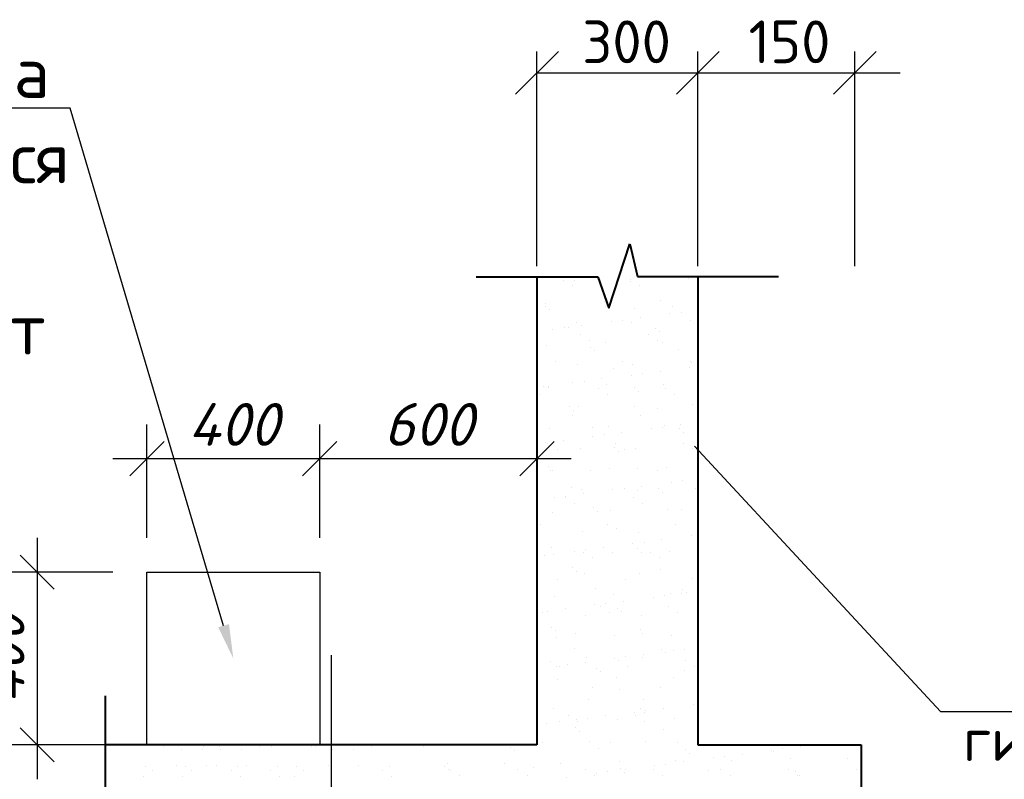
# Model space of a CAD drawing. Header units: millimetres. Extents: x -3143211 to -2549809, y 1060331 to 1341741.
# Tile 122 of 131: x -3028546 to -3022790, y 1307811 to 1312253. Entities that reach past the tile are written whole.
import ezdxf
from ezdxf import colors
from ezdxf.entities.mleader import LeaderData, LeaderLine
from ezdxf.math import Vec2, Vec3

# ---------------------------------------------------------------- set-up
doc = ezdxf.new("R2010")
doc.units = ezdxf.units.MM
doc.layers.add('размер', color=34, linetype='Continuous')
doc.layers.add('шрифт', color=1, linetype='Continuous')
doc.layers.add('Сплошная толстая', color=7, linetype='Continuous', lineweight=40)
doc.styles.get("Standard").update_dxf_attribs({"font": 'isocpeui.ttf'})
doc.dimstyles.new('STANDARD-100', dxfattribs={"dimtxt": 250, "dimasz": 200, "dimexe": 200, "dimexo": 200, "dimgap": 75, "dimtad": 1, "dimdec": 0, "dimzin": 0, "dimdsep": 46, "dimtxsty": 'Standard', "dimblk": 'OBLIQUE', "dimcen": 0.09, "dimdle": 200, "dimadec": 0, "dimazin": 0, "dimtfac": 1, "dimtdec": 0, "dimtofl": 0, "dimtmove": 0, "dimatfit": 3, "dimldrblk": 'OBLIQUE', "dimfxl": 1, "dimtolj": 1, "dimtzin": 0, "dimarcsym": 0})

# ---------------------------------------------------------------- blocks, each defined once
blk = doc.blocks.new('_Oblique')
at = {"color": 0, "linetype": 'ByBlock', "lineweight": -2}
blk.add_line((-0.5, -0.5), (0.5, 0.5), dxfattribs=at)
blk = doc.blocks.new('*D253')
at = {"color": 0, "lineweight": -2, "transparency": 16777216}
for p, q in [((-3026792.1, 1309222.2), (-3026792.1, 1309886.1)), ((-3025522.1, 1309222.2), (-3025522.1, 1309886.1)), ((-3026992.1, 1309686.1), (-3025322.1, 1309686.1))]:
    blk.add_line(p, q, dxfattribs=at)
at = {"layer": 'Defpoints', "color": 0, "transparency": 16777216}
for p in [(-3025522.1, 1309686.1), (-3026792.1, 1309022.2), (-3025522.1, 1309022.2)]:
    blk.add_point(p, dxfattribs=at)
at = {"color": 0, "lineweight": -2, "transparency": 16777216, "xscale": 200, "yscale": 200, "zscale": 200, "rotation": 180}
blk.add_blockref('_Oblique', (-3026792.1, 1309686.1), dxfattribs=at)
at = {"color": 0, "lineweight": -2, "transparency": 16777216, "xscale": 200, "yscale": 200, "zscale": 200}
blk.add_blockref('_Oblique', (-3025522.1, 1309686.1), dxfattribs=at)
at = {"color": 0, "transparency": 16777216, "insert": (-3026157.1, 1309886.1), "char_height": 250, "width": 563.295, "attachment_point": 5}
blk.add_mtext('\\A1;600', dxfattribs=at)
blk = doc.blocks.new('*D254')
at = {"color": 0, "lineweight": -2, "transparency": 16777216}
for p, q in [((-3028443.5, 1309222.2), (-3028443.5, 1307812)), ((-3028002.3, 1309022.2), (-3028643.5, 1309022.2)), ((-3028002.3, 1308012), (-3028643.5, 1308012))]:
    blk.add_line(p, q, dxfattribs=at)
at = {"layer": 'Defpoints', "color": 0, "transparency": 16777216}
for p in [(-3027802.3, 1309022.2), (-3028443.5, 1308012), (-3027802.3, 1308012)]:
    blk.add_point(p, dxfattribs=at)
at = {"color": 0, "lineweight": -2, "transparency": 16777216, "xscale": 200, "yscale": 200, "zscale": 200}
for p, rotation in [((-3028443.5, 1309022.2), 90), ((-3028443.5, 1308012), 270)]:
    blk.add_blockref('_Oblique', p, dxfattribs=dict(at, rotation=rotation))
at = {"color": 0, "transparency": 16777216, "insert": (-3028643.5, 1308517.1), "char_height": 250, "width": 589.053, "attachment_point": 5, "rotation": 90}
blk.add_mtext('\\A1;400', dxfattribs=at)
blk = doc.blocks.new('*D255')
at = {"color": 0, "lineweight": -2, "transparency": 16777216}
for p, q in [((-3027802.3, 1309222.2), (-3027802.3, 1309886.1)), ((-3026792.1, 1309222.2), (-3026792.1, 1309886.1)), ((-3028002.3, 1309686.1), (-3026592.1, 1309686.1))]:
    blk.add_line(p, q, dxfattribs=at)
at = {"layer": 'Defpoints', "color": 0, "transparency": 16777216}
for p in [(-3026792.1, 1309686.1), (-3027802.3, 1309022.2), (-3026792.1, 1309022.2)]:
    blk.add_point(p, dxfattribs=at)
at = {"color": 0, "lineweight": -2, "transparency": 16777216, "xscale": 200, "yscale": 200, "zscale": 200, "rotation": 180}
blk.add_blockref('_Oblique', (-3027802.3, 1309686.1), dxfattribs=at)
at = {"color": 0, "lineweight": -2, "transparency": 16777216, "xscale": 200, "yscale": 200, "zscale": 200}
blk.add_blockref('_Oblique', (-3026792.1, 1309686.1), dxfattribs=at)
at = {"color": 0, "transparency": 16777216, "insert": (-3027297.2, 1309886.1), "char_height": 250, "width": 589.053, "attachment_point": 5}
blk.add_mtext('\\A1;400', dxfattribs=at)

msp = doc.modelspace()

# ---------------------------------------------------------------- linework, layer by layer
at = {"color": 0}
for p, q in [((-3025369.95099, 1310729.75658), (-3025369.95099, 1310729.75658)), ((-3025301.96559, 1310726.09367), (-3025301.96559, 1310726.09367)), ((-3024977.08821, 1310724.5355), (-3024977.08821, 1310724.5355)), ((-3024974.4548, 1310730.47517), (-3024974.4548, 1310730.47517)), ((-3024634.07477, 1310736.89361), (-3024634.07477, 1310736.89361)), ((-3025316.39563, 1310695.63805), (-3025316.39563, 1310695.63805)), ((-3025064.59485, 1310666.54799), (-3025064.59485, 1310666.54799)), ((-3024920.89945, 1310696.35664), (-3024920.89945, 1310696.35664)), ((-3025130.23714, 1310607.02019), (-3025130.23714, 1310607.02019)), ((-3024797.80307, 1310611.26047), (-3024797.80307, 1310611.26047)), ((-3025519.09253, 1310572.09277), (-3025519.09253, 1310572.09277)), ((-3025473.25058, 1310594.66208), (-3025473.25058, 1310594.66208)), ((-3025469.78163, 1310576.53332), (-3025469.78163, 1310576.53332)), ((-3025446.37307, 1310555.08333), (-3025446.37307, 1310555.08333)), ((-3025123.59635, 1310572.81136), (-3025123.59635, 1310572.81136)), ((-3024954.10647, 1310565.30404), (-3024954.10647, 1310565.30404)), ((-3024728.10016, 1310573.52995), (-3024728.10016, 1310573.52995)), ((-3024679.52293, 1310541.5082), (-3024679.52293, 1310541.5082)), ((-3025087.48266, 1310487.79929), (-3025087.48266, 1310487.79929)), ((-3025021.37807, 1310496.50212), (-3025021.37807, 1310496.50212)), ((-3024918.129, 1310510.09512), (-3024918.129, 1310510.09512)), ((-3024745.62751, 1310532.80537), (-3024745.62751, 1310532.80537)), ((-3024626.07462, 1310492.18699), (-3024626.07462, 1310492.18699)), ((-3025429.3378, 1310442.7932), (-3025429.3378, 1310442.7932)), ((-3025363.23322, 1310451.49604), (-3025363.23322, 1310451.49604)), ((-3025335.88469, 1310453.83938), (-3025335.88469, 1310453.83938)), ((-3025293.96544, 1310481.38705), (-3025293.96544, 1310481.38705)), ((-3025259.98415, 1310465.08903), (-3025259.98415, 1310465.08903)), ((-3024969.08806, 1310479.82888), (-3024969.08806, 1310479.82888)), ((-3024827.70027, 1310449.4741), (-3024827.70027, 1310449.4741)), ((-3024804.29171, 1310428.02411), (-3024804.29171, 1310428.02411)), ((-3025267.38235, 1310411.7357), (-3025267.38235, 1310411.7357)), ((-3025213.827, 1310377.61717), (-3025213.827, 1310377.61717)), ((-3024871.88617, 1310412.45429), (-3024871.88617, 1310412.45429)), ((-3024818.33081, 1310378.33577), (-3024818.33081, 1310378.33577)), ((-3025465.25042, 1310349.95546), (-3025465.25042, 1310349.95546)), ((-3025209.47849, 1310338.00944), (-3025209.47849, 1310338.00944)), ((-3025186.06994, 1310316.55945), (-3025186.06994, 1310316.55945)), ((-3025122.23699, 1310362.31357), (-3025122.23699, 1310362.31357)), ((-3024789.80291, 1310366.55385), (-3024789.80291, 1310366.55385)), ((-3024693.80333, 1310326.78016), (-3024693.80333, 1310326.78016)), ((-3025416.5239, 1310254.07189), (-3025416.5239, 1310254.07189)), ((-3025021.02771, 1310254.79048), (-3025021.02771, 1310254.79048)), ((-3024625.53153, 1310255.50908), (-3024625.53153, 1310255.50908)), ((-3025285.96528, 1310236.68043), (-3025285.96528, 1310236.68043)), ((-3025075.58156, 1310215.3155), (-3025075.58156, 1310215.3155)), ((-3024961.0879, 1310235.12226), (-3024961.0879, 1310235.12226)), ((-3024801.0355, 1310196.68865), (-3024801.0355, 1310196.68865)), ((-3024628.53401, 1310219.3989), (-3024628.53401, 1310219.3989)), ((-3024618.07446, 1310247.48037), (-3024618.07446, 1310247.48037)), ((-3025246.13971, 1310138.08957), (-3025246.13971, 1310138.08957)), ((-3025142.89065, 1310151.68257), (-3025142.89065, 1310151.68257)), ((-3024970.38915, 1310174.39282), (-3024970.38915, 1310174.39282)), ((-3024904.28457, 1310183.09565), (-3024904.28457, 1310183.09565)), ((-3025484.74579, 1310106.67648), (-3025484.74579, 1310106.67648)), ((-3025457.35978, 1310103.85084), (-3025457.35978, 1310103.85084)), ((-3025457.25027, 1310105.24884), (-3025457.25027, 1310105.24884)), ((-3025312.2443, 1310129.38674), (-3025312.2443, 1310129.38674)), ((-3025164.81372, 1310093.71482), (-3025164.81372, 1310093.71482)), ((-3025114.23683, 1310117.60695), (-3025114.23683, 1310117.60695)), ((-3024949.17536, 1310099.48556), (-3024949.17536, 1310099.48556)), ((-3024781.80276, 1310121.84723), (-3024781.80276, 1310121.84723)), ((-3024769.31754, 1310094.43342), (-3024769.31754, 1310094.43342)), ((-3025506.75455, 1310058.87771), (-3025506.75455, 1310058.87771)), ((-3025111.25836, 1310059.5963), (-3025111.25836, 1310059.5963)), ((-3024925.7668, 1310078.03557), (-3024925.7668, 1310078.03557)), ((-3024715.76218, 1310060.31489), (-3024715.76218, 1310060.31489)), ((-3025330.95358, 1309988.0209), (-3025330.95358, 1309988.0209)), ((-3025307.54503, 1309966.57091), (-3025307.54503, 1309966.57091)), ((-3025277.96512, 1309991.97381), (-3025277.96512, 1309991.97381)), ((-3024953.08774, 1309990.41564), (-3024953.08774, 1309990.41564)), ((-3024815.27842, 1309976.79162), (-3024815.27842, 1309976.79162)), ((-3024610.07431, 1310002.77375), (-3024610.07431, 1310002.77375)), ((-3025313.95527, 1309936.05102), (-3025313.95527, 1309936.05102)), ((-3024918.45908, 1309936.76961), (-3024918.45908, 1309936.76961)), ((-3025449.25011, 1309860.54222), (-3025449.25011, 1309860.54222)), ((-3025197.05665, 1309865.32696), (-3025197.05665, 1309865.32696)), ((-3025106.23667, 1309872.90033), (-3025106.23667, 1309872.90033)), ((-3024853.29565, 1309860.98635), (-3024853.29565, 1309860.98635)), ((-3024787.19106, 1309869.68919), (-3024787.19106, 1309869.68919)), ((-3024773.8026, 1309877.14061), (-3024773.8026, 1309877.14061)), ((-3024688.87222, 1309860.96168), (-3024688.87222, 1309860.96168)), ((-3024683.942, 1309883.28218), (-3024683.942, 1309883.28218)), ((-3024581.79795, 1309895.70972), (-3024578.29536, 1309899.21232)), ((-3025367.65229, 1309793.27002), (-3025367.65229, 1309793.27002)), ((-3025195.1508, 1309815.98027), (-3025195.1508, 1309815.98027)), ((-3025129.04621, 1309824.6831), (-3025129.04621, 1309824.6831)), ((-3025025.79714, 1309838.2761), (-3025025.79714, 1309838.2761)), ((-3024665.46366, 1309839.51169), (-3024665.46366, 1309839.51169)), ((-3025470.90135, 1309779.67702), (-3025470.90135, 1309779.67702)), ((-3025457.74127, 1309774.97535), (-3025457.74127, 1309774.97535)), ((-3025404.18592, 1309740.85683), (-3025404.18592, 1309740.85683)), ((-3025269.96497, 1309747.26719), (-3025269.96497, 1309747.26719)), ((-3025070.65045, 1309749.49702), (-3025070.65045, 1309749.49702)), ((-3025062.24509, 1309775.69395), (-3025062.24509, 1309775.69395)), ((-3025008.68973, 1309741.57542), (-3025008.68973, 1309741.57542)), ((-3024945.08759, 1309745.70902), (-3024945.08759, 1309745.70902)), ((-3024666.7489, 1309776.41254), (-3024666.7489, 1309776.41254)), ((-3024613.19355, 1309742.29401), (-3024613.19355, 1309742.29401)), ((-3024602.07415, 1309758.06713), (-3024602.07415, 1309758.06713)), ((-3025047.24189, 1309728.04703), (-3025047.24189, 1309728.04703)), ((-3025452.42867, 1309638.03236), (-3025452.42867, 1309638.03236)), ((-3025098.23652, 1309628.19371), (-3025098.23652, 1309628.19371)), ((-3024936.75351, 1309626.80308), (-3024936.75351, 1309626.80308)), ((-3024765.80244, 1309632.43399), (-3024765.80244, 1309632.43399)), ((-3025441.24995, 1309615.8356), (-3025441.24995, 1309615.8356)), ((-3025429.02012, 1309616.58237), (-3025429.02012, 1309616.58237)), ((-3025211.38663, 1309618.03014), (-3025211.38663, 1309618.03014)), ((-3024815.89045, 1309618.74873), (-3024815.89045, 1309618.74873)), ((-3025318.53173, 1309515.33842), (-3025318.53173, 1309515.33842)), ((-3025011.95271, 1309511.27664), (-3025011.95271, 1309511.27664)), ((-3024908.70364, 1309524.86963), (-3024908.70364, 1309524.86963)), ((-3024810.34731, 1309510.97314), (-3024810.34731, 1309510.97314)), ((-3024736.20215, 1309547.57989), (-3024736.20215, 1309547.57989)), ((-3024670.09756, 1309556.28272), (-3024670.09756, 1309556.28272)), ((-3024594.07399, 1309513.36052), (-3024594.07399, 1309513.36052)), ((-3025419.91244, 1309457.56772), (-3025419.91244, 1309457.56772)), ((-3025355.17264, 1309456.95448), (-3025355.17264, 1309456.95448)), ((-3025353.80785, 1309466.27055), (-3025353.80785, 1309466.27055)), ((-3025261.96481, 1309502.56057), (-3025261.96481, 1309502.56057)), ((-3025250.55878, 1309479.86355), (-3025250.55878, 1309479.86355)), ((-3025078.05729, 1309502.5738), (-3025078.05729, 1309502.5738)), ((-3024959.67646, 1309457.67307), (-3024959.67646, 1309457.67307)), ((-3024937.08743, 1309501.0024), (-3024937.08743, 1309501.0024)), ((-3024786.93875, 1309489.52315), (-3024786.93875, 1309489.52315)), ((-3025301.61728, 1309422.83595), (-3025301.61728, 1309422.83595)), ((-3025192.12554, 1309399.50848), (-3025192.12554, 1309399.50848)), ((-3024906.1211, 1309423.55455), (-3024906.1211, 1309423.55455)), ((-3025433.2498, 1309371.12898), (-3025433.2498, 1309371.12898)), ((-3025168.71698, 1309378.05849), (-3025168.71698, 1309378.05849)), ((-3025090.23636, 1309383.4871), (-3025090.23636, 1309383.4871)), ((-3024757.80229, 1309387.72738), (-3024757.80229, 1309387.72738)), ((-3024676.45037, 1309388.2792), (-3024676.45037, 1309388.2792)), ((-3025504.31418, 1309299.29067), (-3025504.31418, 1309299.29067)), ((-3025108.818, 1309300.00926), (-3025108.818, 1309300.00926)), ((-3025058.2286, 1309276.81454), (-3025058.2286, 1309276.81454)), ((-3024713.32181, 1309300.72786), (-3024713.32181, 1309300.72786)), ((-3025253.96465, 1309257.85396), (-3025253.96465, 1309257.85396)), ((-3024929.08727, 1309256.29578), (-3024929.08727, 1309256.29578)), ((-3024619.10864, 1309234.17342), (-3024619.10864, 1309234.17342)), ((-3024586.07384, 1309268.6539), (-3024586.07384, 1309268.6539)), ((-3025440.00682, 1309165.34988), (-3025440.00682, 1309165.34988)), ((-3025133.46528, 1309166.45708), (-3025133.46528, 1309166.45708)), ((-3024960.96379, 1309189.16734), (-3024960.96379, 1309189.16734)), ((-3024931.8224, 1309160.9846), (-3024931.8224, 1309160.9846)), ((-3024894.8592, 1309197.87017), (-3024894.8592, 1309197.87017)), ((-3024791.61013, 1309211.46317), (-3024791.61013, 1309211.46317)), ((-3025475.32042, 1309121.451), (-3025475.32042, 1309121.451)), ((-3025425.24964, 1309126.42236), (-3025425.24964, 1309126.42236)), ((-3025302.81893, 1309144.16125), (-3025302.81893, 1309144.16125)), ((-3025252.60401, 1309138.9336), (-3025252.60401, 1309138.9336)), ((-3025236.71435, 1309152.86409), (-3025236.71435, 1309152.86409)), ((-3025199.04865, 1309104.81508), (-3025199.04865, 1309104.81508)), ((-3025082.2362, 1309138.78048), (-3025082.2362, 1309138.78048)), ((-3024908.41384, 1309139.53461), (-3024908.41384, 1309139.53461)), ((-3024857.10782, 1309139.6522), (-3024857.10782, 1309139.6522)), ((-3024803.55247, 1309105.53367), (-3024803.55247, 1309105.53367)), ((-3024749.80213, 1309143.02076), (-3024749.80213, 1309143.02076)), ((-3025313.60063, 1309049.51994), (-3025313.60063, 1309049.51994)), ((-3025290.19207, 1309028.06995), (-3025290.19207, 1309028.06995)), ((-3025245.9645, 1309013.14734), (-3025245.9645, 1309013.14734)), ((-3024921.08712, 1309011.58916), (-3024921.08712, 1309011.58916)), ((-3024797.92546, 1309038.29066), (-3024797.92546, 1309038.29066)), ((-3025401.74555, 1308981.26979), (-3025401.74555, 1308981.26979)), ((-3025006.24937, 1308981.98839), (-3025006.24937, 1308981.98839)), ((-3024610.75318, 1308982.70698), (-3024610.75318, 1308982.70698)), ((-3025417.24948, 1308881.71574), (-3025417.24948, 1308881.71574)), ((-3025179.70369, 1308926.826), (-3025179.70369, 1308926.826)), ((-3025074.23605, 1308894.07386), (-3025074.23605, 1308894.07386)), ((-3024843.87028, 1308875.76087), (-3024843.87028, 1308875.76087)), ((-3024777.7657, 1308884.4637), (-3024777.7657, 1308884.4637)), ((-3024741.80197, 1308898.31414), (-3024741.80197, 1308898.31414)), ((-3024674.51663, 1308898.0567), (-3024674.51663, 1308898.0567)), ((-3024671.51926, 1308922.46072), (-3024671.51926, 1308922.46072)), ((-3024648.11071, 1308901.01073), (-3024648.11071, 1308901.01073)), ((-3025185.72543, 1308830.75479), (-3025185.72543, 1308830.75479)), ((-3025150.03537, 1308820.91273), (-3025150.03537, 1308820.91273)), ((-3025119.62084, 1308839.45762), (-3025119.62084, 1308839.45762)), ((-3025016.37178, 1308853.05062), (-3025016.37178, 1308853.05062)), ((-3024754.53919, 1308821.63132), (-3024754.53919, 1308821.63132)), ((-3025491.9762, 1308786.07561), (-3025491.9762, 1308786.07561)), ((-3025461.47599, 1308794.45154), (-3025461.47599, 1308794.45154)), ((-3025358.22692, 1308808.04453), (-3025358.22692, 1308808.04453)), ((-3025237.96434, 1308768.44072), (-3025237.96434, 1308768.44072)), ((-3025096.48002, 1308786.7942), (-3025096.48002, 1308786.7942)), ((-3025053.29749, 1308810.99606), (-3025053.29749, 1308810.99606)), ((-3025029.88893, 1308789.54607), (-3025029.88893, 1308789.54607)), ((-3024913.08696, 1308766.88255), (-3024913.08696, 1308766.88255)), ((-3024700.98383, 1308787.51279), (-3024700.98383, 1308787.51279)), ((-3025435.07571, 1308699.5314), (-3025435.07571, 1308699.5314)), ((-3025411.66716, 1308678.08141), (-3025411.66716, 1308678.08141)), ((-3025299.17692, 1308663.24892), (-3025299.17692, 1308663.24892)), ((-3025066.23589, 1308649.36724), (-3025066.23589, 1308649.36724)), ((-3024919.40055, 1308688.30212), (-3024919.40055, 1308688.30212)), ((-3024903.68073, 1308663.96751), (-3024903.68073, 1308663.96751)), ((-3024733.80182, 1308653.60752), (-3024733.80182, 1308653.60752)), ((-3025409.24933, 1308637.00913), (-3025409.24933, 1308637.00913)), ((-3025301.17878, 1308576.83746), (-3025301.17878, 1308576.83746)), ((-3024899.27827, 1308539.64415), (-3024899.27827, 1308539.64415)), ((-3024792.99435, 1308572.47218), (-3024792.99435, 1308572.47218)), ((-3024769.5858, 1308551.02219), (-3024769.5858, 1308551.02219)), ((-3024726.77678, 1308562.3544), (-3024726.77678, 1308562.3544)), ((-3024660.67219, 1308571.05724), (-3024660.67219, 1308571.05724)), ((-3025442.96293, 1308502.17326), (-3025442.96293, 1308502.17326)), ((-3025410.48707, 1308472.34224), (-3025410.48707, 1308472.34224)), ((-3025344.38248, 1308481.04507), (-3025344.38248, 1308481.04507)), ((-3025241.13342, 1308494.63807), (-3025241.13342, 1308494.63807)), ((-3025229.96419, 1308523.7341), (-3025229.96419, 1308523.7341)), ((-3025068.63193, 1308517.34832), (-3025068.63193, 1308517.34832)), ((-3025047.46674, 1308502.89185), (-3025047.46674, 1308502.89185)), ((-3025002.52734, 1308526.05115), (-3025002.52734, 1308526.05115)), ((-3024993.91138, 1308468.77333), (-3024993.91138, 1308468.77333)), ((-3024905.0868, 1308522.17593), (-3024905.0868, 1308522.17593)), ((-3024651.97056, 1308503.61044), (-3024651.97056, 1308503.61044)), ((-3024598.4152, 1308469.49192), (-3024598.4152, 1308469.49192)), ((-3025389.40757, 1308468.05473), (-3025389.40757, 1308468.05473)), ((-3025174.77258, 1308461.00752), (-3025174.77258, 1308461.00752)), ((-3025151.36402, 1308439.55753), (-3025151.36402, 1308439.55753)), ((-3024659.09741, 1308449.77824), (-3024659.09741, 1308449.77824)), ((-3025401.24917, 1308392.30251), (-3025401.24917, 1308392.30251)), ((-3025058.23573, 1308404.66062), (-3025058.23573, 1308404.66062)), ((-3024725.80166, 1308408.9009), (-3024725.80166, 1308408.9009)), ((-3025196.60828, 1308345.22804), (-3025196.60828, 1308345.22804)), ((-3025040.87564, 1308338.31358), (-3025040.87564, 1308338.31358)), ((-3024801.1121, 1308345.94664), (-3024801.1121, 1308345.94664)), ((-3025221.96403, 1308279.02748), (-3025221.96403, 1308279.02748)), ((-3024897.08665, 1308277.46931), (-3024897.08665, 1308277.46931)), ((-3024609.68328, 1308248.94794), (-3024609.68328, 1308248.94794)), ((-3025422.65387, 1308226.84892), (-3025422.65387, 1308226.84892)), ((-3025340.39429, 1308184.15238), (-3025340.39429, 1308184.15238)), ((-3025124.03991, 1308181.2316), (-3025124.03991, 1308181.2316)), ((-3024951.53842, 1308203.94185), (-3024951.53842, 1308203.94185)), ((-3024944.89811, 1308184.87097), (-3024944.89811, 1308184.87097)), ((-3024914.46944, 1308222.48364), (-3024914.46944, 1308222.48364)), ((-3024891.06089, 1308201.03365), (-3024891.06089, 1308201.03365)), ((-3024885.43384, 1308212.64469), (-3024885.43384, 1308212.64469)), ((-3024782.18477, 1308226.23768), (-3024782.18477, 1308226.23768)), ((-3025465.89506, 1308136.22552), (-3025465.89506, 1308136.22552)), ((-3025393.24902, 1308147.59589), (-3025393.24902, 1308147.59589)), ((-3025293.39357, 1308158.93577), (-3025293.39357, 1308158.93577)), ((-3025286.83894, 1308150.03386), (-3025286.83894, 1308150.03386)), ((-3025227.28898, 1308167.6386), (-3025227.28898, 1308167.6386)), ((-3025050.23558, 1308159.954), (-3025050.23558, 1308159.954)), ((-3024891.34275, 1308150.75245), (-3024891.34275, 1308150.75245)), ((-3024717.80151, 1308164.19428), (-3024717.80151, 1308164.19428)), ((-3025296.24767, 1308111.01898), (-3025296.24767, 1308111.01898)), ((-3025272.83911, 1308089.56899), (-3025272.83911, 1308089.56899)), ((-3024780.5725, 1308099.7897), (-3024780.5725, 1308099.7897)), ((-3025489.53584, 1308026.48857), (-3025489.53584, 1308026.48857)), ((-3025213.96387, 1308034.32086), (-3025213.96387, 1308034.32086)), ((-3025094.03965, 1308027.20717), (-3025094.03965, 1308027.20717)), ((-3024889.08649, 1308032.76269), (-3024889.08649, 1308032.76269)), ((-3024698.54347, 1308027.92576), (-3024698.54347, 1308027.92576)), ((-3027704.39014, 1308001.20727), (-3027704.39014, 1308001.20727)), ((-3027601.14107, 1307987.61427), (-3027601.14107, 1307987.61427)), ((-3027480.08154, 1307987.61427), (-3027480.08154, 1307987.61427)), ((-3027473.42418, 1308001.20727), (-3027473.42418, 1308001.20727)), ((-3027376.83247, 1308001.20727), (-3027376.83247, 1308001.20727)), ((-3027370.17512, 1307987.61427), (-3027370.17512, 1307987.61427)), ((-3027249.11558, 1307987.61427), (-3027249.11558, 1307987.61427)), ((-3027145.86651, 1308001.20727), (-3027145.86651, 1308001.20727)), ((-3027071.5823, 1308003.9196), (-3027071.5823, 1308003.9196)), ((-3026840.61634, 1308003.9196), (-3026840.61634, 1308003.9196)), ((-3026819.01817, 1308001.20727), (-3026819.01817, 1308001.20727)), ((-3026715.7691, 1307987.61427), (-3026715.7691, 1307987.61427)), ((-3026594.70956, 1307987.61427), (-3026594.70956, 1307987.61427)), ((-3026491.46049, 1308001.20727), (-3026491.46049, 1308001.20727)), ((-3026186.21032, 1308003.9196), (-3026186.21032, 1308003.9196)), ((-3025678.02589, 1307999.55432), (-3025678.02589, 1307999.55432)), ((-3025654.61734, 1307978.10433), (-3025654.61734, 1307978.10433)), ((-3025162.35073, 1307988.32504), (-3025162.35073, 1307988.32504)), ((-3024654.16631, 1307983.95976), (-3024654.16631, 1307983.95976)), ((-3024630.75775, 1307962.50977), (-3024630.75775, 1307962.50977)), ((-3024323.23612, 1307957.8373), (-3024323.23612, 1307957.8373)), ((-3024150.73463, 1307980.54755), (-3024150.73463, 1307980.54755)), ((-3024138.49114, 1307972.73049), (-3024138.49114, 1307972.73049)), ((-3024084.63004, 1307989.25039), (-3024084.63004, 1307989.25039)), ((-3023981.38097, 1308002.84338), (-3023981.38097, 1308002.84338)), ((-3023630.30672, 1307968.36521), (-3023630.30672, 1307968.36521)), ((-3026042.56031, 1307900.20716), (-3026042.56031, 1307900.20716)), ((-3025710.12624, 1307904.44744), (-3025710.12624, 1307904.44744)), ((-3025385.24886, 1307902.88927), (-3025385.24886, 1307902.88927)), ((-3024709.80135, 1307919.48766), (-3024709.80135, 1307919.48766)), ((-3024665.09126, 1307912.83122), (-3024665.09126, 1307912.83122)), ((-3024492.58977, 1307935.54147), (-3024492.58977, 1307935.54147)), ((-3024426.48519, 1307944.2443), (-3024426.48519, 1307944.2443)), ((-3024384.92397, 1307917.92949), (-3024384.92397, 1307917.92949)), ((-3024041.91053, 1307930.28761), (-3024041.91053, 1307930.28761)), ((-3023709.47646, 1307934.52789), (-3023709.47646, 1307934.52789)), ((-3027810.27689, 1307887.84905), (-3027810.27689, 1307887.84905)), ((-3027771.53642, 1307863.97573), (-3027771.53642, 1307863.97573)), ((-3027627.86209, 1307892.45494), (-3027627.86209, 1307892.45494)), ((-3027579.31093, 1307887.84905), (-3027579.31093, 1307887.84905)), ((-3027540.57046, 1307863.97573), (-3027540.57046, 1307863.97573)), ((-3027453.36052, 1307892.45494), (-3027453.36052, 1307892.45494)), ((-3027396.89613, 1307892.45494), (-3027396.89613, 1307892.45494)), ((-3027309.68619, 1307863.97573), (-3027309.68619, 1307863.97573)), ((-3027270.94573, 1307887.84905), (-3027270.94573, 1307887.84905)), ((-3027222.39456, 1307892.45494), (-3027222.39456, 1307892.45494)), ((-3027078.72023, 1307863.97573), (-3027078.72023, 1307863.97573)), ((-3027039.97977, 1307887.84905), (-3027039.97977, 1307887.84905)), ((-3026924.90491, 1307887.84905), (-3026924.90491, 1307887.84905)), ((-3026886.16445, 1307863.97573), (-3026886.16445, 1307863.97573)), ((-3026742.49011, 1307892.45494), (-3026742.49011, 1307892.45494)), ((-3026567.98855, 1307892.45494), (-3026567.98855, 1307892.45494)), ((-3026424.31421, 1307863.97573), (-3026424.31421, 1307863.97573)), ((-3026385.57375, 1307887.84905), (-3026385.57375, 1307887.84905)), ((-3026059.80412, 1307888.08966), (-3026059.80412, 1307888.08966)), ((-3026036.39556, 1307866.63967), (-3026036.39556, 1307866.63967)), ((-3026028.81803, 1307864.69432), (-3026028.81803, 1307864.69432)), ((-3025633.32184, 1307865.41291), (-3025633.32184, 1307865.41291)), ((-3025544.12896, 1307876.86038), (-3025544.12896, 1307876.86038)), ((-3024520.26937, 1307861.26582), (-3024520.26937, 1307861.26582)), ((-3024446.83329, 1307867.56869), (-3024446.83329, 1307867.56869)), ((-3024051.3371, 1307868.28728), (-3024051.3371, 1307868.28728)), ((-3024012.08494, 1307856.90055), (-3024012.08494, 1307856.90055)), ((-3023655.84092, 1307869.00588), (-3023655.84092, 1307869.00588)), ((-3027825.09178, 1307829.8572), (-3027825.09178, 1307829.8572)), ((-3027594.12582, 1307829.8572), (-3027594.12582, 1307829.8572)), ((-3027256.13083, 1307829.8572), (-3027256.13083, 1307829.8572)), ((-3027025.16488, 1307829.8572), (-3027025.16488, 1307829.8572)), ((-3026939.7198, 1307829.8572), (-3026939.7198, 1307829.8572)), ((-3026370.75886, 1307829.8572), (-3026370.75886, 1307829.8572)), ((-3025975.26267, 1307830.5758), (-3025975.26267, 1307830.5758)), ((-3025579.76649, 1307831.29439), (-3025579.76649, 1307831.29439)), ((-3025348.80155, 1307822.81905), (-3025348.80155, 1307822.81905)), ((-3024393.27793, 1307833.45017), (-3024393.27793, 1307833.45017)), ((-3023997.78175, 1307834.16876), (-3023997.78175, 1307834.16876)), ((-3023988.67639, 1307835.45056), (-3023988.67639, 1307835.45056))]:
    msp.add_line(p, q, dxfattribs=at)
at = {"color": 0, "lineweight": -2}
for p, q in [((-3025042.23542, 1307915.24738), (-3025042.23542, 1307915.24738)), ((-3024768.34033, 1307899.23822), (-3024768.34033, 1307899.23822)), ((-3025237.82566, 1307866.13151), (-3025237.82566, 1307866.13151)), ((-3024842.32947, 1307866.8501), (-3024842.32947, 1307866.8501)), ((-3024834.44492, 1307890.53539), (-3024834.44492, 1307890.53539)), ((-3024788.77412, 1307832.73157), (-3024788.77412, 1307832.73157))]:
    msp.add_line(p, q, dxfattribs=at)
at = {"lineweight": 30}
msp.add_lwpolyline([(-3027802.28364, 1309022.23916), (-3026792.0916, 1309022.23916), (-3026792.0916, 1308012.04713), (-3027802.28364, 1308012.04713)], close=True, dxfattribs=at)
at = {"layer": 'размер', "color": 0}
for p, q in [((-3025397.05104, 1312067.5657), (-3025647.05104, 1311817.5657)), ((-3025522.05104, 1310812.04181), (-3025522.05104, 1312067.5657)), ((-3024706.79795, 1311817.5657), (-3024456.79795, 1312067.5657)), ((-3024456.79795, 1312067.5657), (-3024706.79795, 1311817.5657)), ((-3024581.79795, 1310812.04181), (-3024581.79795, 1312067.5657)), ((-3024581.79795, 1310812.04181), (-3024581.79795, 1312067.5657)), ((-3023538.69099, 1312067.5657), (-3023788.69099, 1311817.5657)), ((-3023663.69099, 1310812.04181), (-3023663.69099, 1312067.5657)), ((-3023663.69099, 1310812.04181), (-3023663.69099, 1312067.5657)), ((-3025522.05104, 1311942.5657), (-3023399.00619, 1311942.5657))]:
    msp.add_line(p, q, dxfattribs=at)
at = {"layer": 'Сплошная толстая', "color": 0}
for p, q in [((-3025101.28237, 1310566.31988), (-3024978.74443, 1310942.35541)), ((-3024978.74443, 1310942.35541), (-3024934.98078, 1310749.96504)), ((-3025877.90607, 1310749.54181), (-3025166.19602, 1310749.54181)), ((-3025522.05104, 1310749.54181), (-3025522.05104, 1308012.04713)), ((-3025166.19602, 1310749.54181), (-3025101.28237, 1310566.31988)), ((-3024934.98078, 1310749.96504), (-3024110.2574, 1310749.96504)), ((-3024581.79795, 1310749.96504), (-3024581.79795, 1308013.03618)), ((-3028045.99802, 1308298.79866), (-3028045.99802, 1307630.60934)), ((-3025522.05104, 1308012.04713), (-3028045.99802, 1308012.04713)), ((-3024581.79795, 1308013.03618), (-3023627.57326, 1308013.03618)), ((-3023627.57326, 1308013.03618), (-3023627.57326, 1307200.20775))]:
    msp.add_line(p, q, dxfattribs=at)
at = {"layer": 'Сплошная толстая', "color": 0, "lineweight": -2}
for p, q in [((-3025176.30006, 1307845.5293), (-3025176.30006, 1307845.5293)), ((-3025110.19548, 1307854.23214), (-3025110.19548, 1307854.23214)), ((-3025035.94453, 1307872.4951), (-3025035.94453, 1307872.4951)), ((-3025012.53598, 1307851.04511), (-3025012.53598, 1307851.04511)), ((-3025006.94641, 1307867.82513), (-3025006.94641, 1307867.82513)), ((-3025184.2703, 1307832.01298), (-3025184.2703, 1307832.01298))]:
    msp.add_line(p, q, dxfattribs=at)
at = {"layer": 'шрифт', "color": 0}
for p, q in [((-3024602.07415, 1309758.06713), (-3023163.67254, 1308206.85608)), ((-3026725.68384, 1308536.15602), (-3026725.68384, 1304902.04784)), ((-3023163.67254, 1308206.85608), (-3019042.26244, 1308206.85608))]:
    msp.add_line(p, q, dxfattribs=at)

# ---------------------------------------------------------------- texts
at = {"char_height": 250, "attachment_point": 1}
for s, insert, width in [('{\\fISOCPEUR|b0|i0|c204|p34;300}', (-3025257.53196, 1312248.22364), 454.6022727), ('{\\fISOCPEUR|b0|i0|c204|p34;150}', (-3024285.13947, 1312248.22364), 454.6022727), ('\\pi288.75;{\\fISOCPEUR|b0|i0|c204|p34;Обмазочная битумная\\P\\pi13.75;гидроизоляция за 2-раза  }', (-3023044.82866, 1308585.07234), 4015)]:
    msp.add_mtext(s, dxfattribs=dict(at, insert=insert, width=width))

# ---------------------------------------------------------------- dimensions: what is measured, and where the dimension line sits
for base, p1, p2, text, picture, middle in [((-3026792.0916, 1309686.07137), (-3027802.28364, 1309022.23916), (-3026792.0916, 1309022.23916), '400', '*D255', (-3027297.18762, 1309886.07137)), ((-3025522.05104, 1309686.07137), (-3026792.0916, 1309022.23916), (-3025522.05104, 1309022.23916), '600', '*D253', (-3026157.07132, 1309886.07137))]:
    dim = msp.add_linear_dim(base=base, p1=p1, p2=p2, text=text, dimstyle='STANDARD-100', override={"dimfxl": 800, "dimfxlon": 1})
    dim.commit()
    dim.dimension.update_dxf_attribs({"geometry": picture, "text_midpoint": middle})
dim = msp.add_linear_dim(base=(-3028443.53616, 1308012.04713), p1=(-3027802.28364, 1309022.23916), p2=(-3027802.28364, 1308012.04713), angle=90, text='400', dimstyle='STANDARD-100', override={"dimfxl": 800, "dimfxlon": 1})
dim.commit()
dim.dimension.update_dxf_attribs({"geometry": '*D254', "text_midpoint": (-3028643.53616, 1308517.14314)})

# ---------------------------------------------------------------- leaders
at = {"ltscale": 100}
ml = msp.add_multileader_mtext('Standard', dxfattribs=at)
ml.set_content('{\\fISOCPEUR|b0|i0|c204|p34;Опора из бетона М100 выполняется по месту 40х40х40см 2 шт}', color=256)
ml.set_leader_properties(color=5)
ml.build(insert=Vec2(0, 0))
ml.multileader.update_dxf_attribs({"text_left_attachment_type": 6, "text_right_attachment_type": 6, "arrow_head_size": 200})
ctx = ml.context
ctx.base_point, ctx.char_height, ctx.arrow_head_size, ctx.landing_gap_size, ctx.plane_origin = Vec3(-3031628.27325, 1311735.51263), 300, 200, 20, Vec3(-3014858.19333, 1312068.12104)
ctx.left_attachment, ctx.right_attachment, ctx.text_align_type = 6, 6, 1
notes = []
notes.append((ctx, [(0, (1, 1, 0), (-3028250.27325, 1311735.51263), (-1, 0), 8, [(0, [(-3027297.18762, 1308517.14314)], 0, [])])]))
ctx.mtext.insert, ctx.mtext.width, ctx.mtext.alignment, ctx.mtext.flow_direction = Vec3(-3029943.27325, 1312095.51263), 3643.4958648, 2, 5
for ctx, leaders in notes:
    for number, flags, end, landing, length, lines in leaders:
        leader = LeaderData()
        leader.index, (leader.has_last_leader_line, leader.has_dogleg_vector, leader.attachment_direction) = number, flags
        leader.last_leader_point, leader.dogleg_vector, leader.dogleg_length = Vec3(end), Vec3(landing), length
        for number, points, colour, breaks in lines:
            line = LeaderLine()
            line.index, line.vertices, line.color, line.breaks = number, Vec3.list(points), colors.encode_raw_color(colour), breaks
            leader.lines.append(line)
        ctx.leaders.append(leader)

doc.saveas('drawing.dxf')
